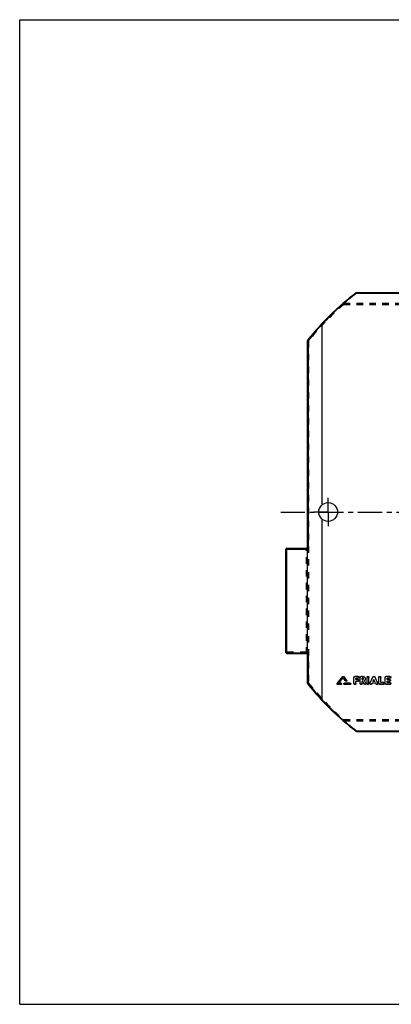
# Model space of a CAD drawing. Header units: millimetres. Extents: x 0 to 1000, y 0 to 1000.
# Tile 1 of 2: x 0 to 377, y 0 to 1000. Entities that reach past the tile are written whole.
import ezdxf

# ---------------------------------------------------------------- set-up
doc = ezdxf.new("R2010")
doc.units = ezdxf.units.MM
doc.header["$LTSCALE"] = 65.185185
doc.linetypes.add('CENTER', pattern=[0.6, 0.375, -0.075, 0.075, -0.075])
doc.linetypes.add('HIDDEN', pattern=[0.2, 0.1, -0.1])
doc.layers.get('0').update_dxf_attribs({"linetype": 'CONTINUOUS'})
for name, color, linetype in [('ACHSEN_S', 7, 'CONTINUOUS'), ('KONST.EL_MIT_GEO', 7, 'CONTINUOUS'), ('RUNDUNG', 7, 'CONTINUOUS'), ('SCHNITT', 7, 'CONTINUOUS')]:
    doc.layers.add(name, color=color, linetype=linetype)

msp = doc.modelspace()

# ---------------------------------------------------------------- linework, layer by layer
at = {"color": 7, "linetype": 'Continuous'}
for p, q in [((0, 0), (0, 1000)), ((0, 1000), (1000, 1000)), ((0, 0), (1000, 0))]:
    msp.add_line(p, q, dxfattribs=at)
at = {"layer": 'ACHSEN_S', "color": 40, "linetype": 'CENTER'}
msp.add_line((265, 500), (735, 500), dxfattribs=at)
at = {"layer": 'KONST.EL_MIT_GEO', "color": 7, "linetype": 'Continuous'}
for p, q in [((327.8, 332.8), (327.8, 332.7)), ((328.7, 332.8), (328.7, 332.7)), ((339.2, 325.8), (339.2, 332)), ((340.2, 333), (340.2, 332.9)), ((343.5, 333), (340.2, 333)), ((343.5, 332.9), (340.2, 332.9)), ((343.5, 331.1), (341.2, 331.1)), ((341.2, 329.8), (341.2, 331.1)), ((343.5, 333), (343.5, 332.9)), ((345.5, 325.8), (345.5, 332)), ((346.5, 333), (346.5, 332.9)), ((348, 333), (346.5, 333)), ((348, 332.9), (346.5, 332.9)), ((348, 331.1), (347.5, 331.1)), ((347.5, 329.8), (347.5, 331.1)), ((348, 333), (348, 332.9)), ((352.4, 325.8), (352.4, 332)), ((354.4, 325.8), (354.4, 332)), ((358.4, 332.5), (358.4, 332.4)), ((360.3, 332.5), (360.3, 332.4)), ((364.3, 325.8), (364.3, 332)), ((366.3, 326.7), (366.3, 332)), ((370.9, 325.8), (370.9, 332)), ((375.6, 333), (371.9, 333)), ((371.9, 333), (371.9, 332.9)), ((375.6, 332.9), (371.9, 332.9)), ((375.6, 331.1), (372.9, 331.1)), ((372.9, 329.8), (372.9, 331.1)), ((375.6, 333), (375.6, 332.9)), ((322.1, 325.8), (322.1, 325.7)), ((326, 324.9), (322.6, 324.9)), ((326, 325.9), (323.7, 325.9)), ((326, 326.1), (323.8, 326.1)), ((326, 326.1), (326, 325.9)), ((329.5, 326.1), (329.5, 325.9)), ((335.3, 326.1), (329.5, 326.1)), ((335.3, 325.9), (329.5, 325.9)), ((335.3, 324.9), (329.5, 324.9)), ((331.9, 328.9), (331.9, 328.8)), ((335.3, 326.1), (335.3, 325.9)), ((343.2, 329.9), (341.2, 329.9)), ((343.2, 329.8), (341.2, 329.8)), ((343.2, 328), (341.2, 328)), ((341.2, 325.8), (341.2, 328)), ((343.2, 329.9), (343.2, 329.8)), ((348, 329.9), (347.5, 329.9)), ((348, 329.8), (347.5, 329.8)), ((348.2, 328), (347.5, 328)), ((347.5, 325.8), (347.5, 328)), ((348, 329.9), (348, 329.8)), ((351.3, 326.3), (351.3, 326.2)), ((355.4, 326.3), (355.4, 326.1)), ((361.1, 326.2), (357.6, 326.2)), ((360.2, 328), (358.5, 328)), ((360.1, 328.1), (358.6, 328.1)), ((363.3, 326.3), (363.3, 326.1)), ((369, 324.9), (365.3, 324.9)), ((369, 326.8), (366.3, 326.8)), ((369, 326.7), (366.3, 326.7)), ((369, 326.8), (369, 326.7)), ((375.6, 324.9), (371.9, 324.9)), ((375.2, 329.9), (372.9, 329.9)), ((375.2, 329.8), (372.9, 329.8)), ((375.2, 328), (372.9, 328)), ((372.9, 326.7), (372.9, 328)), ((375.6, 326.8), (372.9, 326.8)), ((375.6, 326.7), (372.9, 326.7)), ((375.2, 329.9), (375.2, 329.8)), ((375.6, 326.8), (375.6, 326.7))]:
    msp.add_line(p, q, dxfattribs=at)
at = {"layer": 'KONST.EL_MIT_GEO', "color": 8, "linetype": 'HIDDEN'}
for p, q in [((328.3, 331.6), (328.3, 331.5)), ((339.2, 332.1), (339.2, 332)), ((343.5, 331.2), (341.2, 331.2)), ((341.2, 331.2), (341.2, 331.1)), ((343.5, 331.2), (343.5, 331.1)), ((344.5, 332), (344.5, 332.1)), ((345.5, 332.1), (345.5, 332)), ((348, 331.2), (347.5, 331.2)), ((347.5, 331.2), (347.5, 331.1)), ((348, 331.2), (348, 331.1)), ((348.7, 330.5), (348.7, 330.6)), ((350.7, 330.5), (350.7, 330.6)), ((352.4, 332.1), (352.4, 332)), ((354.4, 332.1), (354.4, 332)), ((364.3, 332.1), (364.3, 332)), ((366.3, 332.1), (366.3, 332)), ((370.9, 332.1), (370.9, 332)), ((375.6, 331.2), (372.9, 331.2)), ((372.9, 331.2), (372.9, 331.1)), ((375.6, 331.2), (375.6, 331.1)), ((376.6, 332), (376.6, 332.1)), ((322, 325.5), (322, 325.4)), ((322.6, 325), (322.6, 324.9)), ((326, 325), (322.6, 325)), ((323.7, 326.1), (323.7, 325.9)), ((323.8, 326.1), (323.7, 326.1)), ((326, 325), (326, 324.9)), ((326.6, 325.4), (326.6, 325.5)), ((328.9, 325.5), (328.9, 325.4)), ((329.5, 325), (329.5, 324.9)), ((335.3, 325), (329.5, 325)), ((331, 328.3), (331, 328.2)), ((332, 328.5), (332, 328.6)), ((335.3, 325), (335.3, 324.9)), ((335.9, 325.4), (335.9, 325.5)), ((343.2, 328.1), (341.2, 328.1)), ((341.2, 328.1), (341.2, 328)), ((343.2, 328.1), (343.2, 328)), ((344.2, 328.9), (344.2, 329)), ((348.2, 328.1), (347.5, 328.1)), ((347.5, 328.1), (347.5, 328)), ((348.2, 328.1), (348.2, 328)), ((349.5, 325.5), (349.5, 325.4)), ((350, 328.8), (350, 328.9)), ((350, 328.9), (350, 328.8)), ((351.4, 325.8), (351.4, 325.9)), ((355.4, 325.9), (355.4, 325.8)), ((357.3, 325.5), (357.3, 325.4)), ((361.1, 326.3), (357.6, 326.3)), ((357.6, 326.3), (357.6, 326.2)), ((358.6, 328.1), (358.5, 328.1)), ((358.5, 328.1), (358.5, 328)), ((359.4, 329.9), (359.4, 329.8)), ((360.2, 328.1), (360.1, 328.1)), ((360.2, 328.1), (360.2, 328)), ((361.1, 326.3), (361.1, 326.2)), ((361.4, 325.5), (361.4, 325.4)), ((363.3, 325.8), (363.3, 325.9)), ((369, 325), (365.3, 325)), ((365.3, 325), (365.3, 324.9)), ((369, 325), (369, 324.9)), ((369.9, 325.8), (369.9, 325.9)), ((375.6, 325), (371.9, 325)), ((371.9, 325), (371.9, 324.9)), ((375.2, 328.1), (372.9, 328.1)), ((372.9, 328.1), (372.9, 328)), ((375.2, 328.1), (375.2, 328)), ((375.6, 325), (375.6, 324.9)), ((376.2, 328.9), (376.2, 329)), ((376.6, 325.8), (376.6, 325.9))]:
    msp.add_line(p, q, dxfattribs=at)
at = {"layer": 'KONST.EL_MIT_GEO', "color": 7, "linetype": 'Continuous'}
for centre, radius, start, end in [((-1413.1, 1737.2), 2236.7, 320.8753, 321.1054), ((-1414.5, 1737.3), 2238, 320.8952, 321.1253), ((-1411.8, 1736.3), 2236.3, 320.9022, 321.0867), ((2077.1, 1743.3), 2246.4, 218.8949, 219.0225), ((2078.6, 1743.4), 2247.7, 218.875, 219.0026), ((-1818.8, 1376), 2414.4, 334.2277, 334.392), ((-1821.3, 1376.4), 2416.8, 334.2437, 334.4079), ((2537.5, 1376), 2414.4, 205.608, 205.7723), ((2540, 1376.4), 2416.9, 205.5921, 205.7563)]:
    msp.add_arc(centre, radius, start, end, dxfattribs=at)
at = {"layer": 'KONST.EL_MIT_GEO', "color": 8, "linetype": 'HIDDEN'}
for centre, radius, start, end in [((-1410.3, 1736.2), 2235, 320.8823, 321.0668), ((348.2, 330.6), 0.594, 357.4628, 0.0017), ((348.2, 330.6), 0.59, 354.1746, 357.4622)]:
    msp.add_arc(centre, radius, start, end, dxfattribs=at)
for centre, major_axis, start_param, end_param in [((357.3, 500), (173.7, 421.1), -1.93271, -1.93067), ((361.4, 500), (-173.7, 421.1), -4.35251, -4.35047)]:
    msp.add_ellipse(centre, major_axis=major_axis, ratio=0.15612, start_param=start_param, end_param=end_param, dxfattribs=at)
at = {"layer": 'KONST.EL_MIT_GEO', "color": 7, "linetype": 'Continuous'}
for centre, major_axis, start_param, end_param in [((357.3, 500), (173.8, 421.4), -1.93272, -1.93067), ((361.4, 500), (-173.8, 421.4), -4.35251, -4.35047)]:
    msp.add_ellipse(centre, major_axis=major_axis, ratio=0.15612, start_param=start_param, end_param=end_param, dxfattribs=at)
for points, knots in [([(327.8, 332.8), (327.9, 333), (328.3, 333.1), (328.6, 333), (328.7, 332.8)], [0, 0, 0, 0, 0.50005, 1, 1, 1, 1]), ([(327.8, 332.7), (327.8, 332.8), (328, 332.9), (328.3, 332.9), (328.5, 332.9), (328.7, 332.8), (328.7, 332.7)], [0, 0, 0, 0, 0.24634, 0.50001, 0.75368, 1, 1, 1, 1]), ([(339.2, 332.1), (339.2, 332.3), (339.3, 332.5), (339.5, 332.8), (339.9, 333), (340.1, 333), (340.2, 333)], [0, 0, 0, 0, 0.24043, 0.48653, 0.73965, 1, 1, 1, 1]), ([(339.2, 332), (339.2, 332.1), (339.3, 332.4), (339.5, 332.7), (339.9, 332.9), (340.1, 332.9), (340.2, 332.9)], [0, 0, 0, 0, 0.23999, 0.486, 0.74019, 1, 1, 1, 1]), ([(343.5, 333), (343.7, 333), (343.9, 333), (344.3, 332.8), (344.5, 332.5), (344.5, 332.3), (344.5, 332.1)], [0, 0, 0, 0, 0.26291, 0.51357, 0.76168, 1, 1, 1, 1]), ([(343.5, 332.9), (343.7, 332.9), (343.9, 332.9), (344.3, 332.7), (344.5, 332.4), (344.5, 332.1), (344.5, 332)], [0, 0, 0, 0, 0.2598, 0.514, 0.76001, 1, 1, 1, 1]), ([(344.5, 332), (344.5, 331.9), (344.5, 331.7), (344.3, 331.4), (343.9, 331.2), (343.7, 331.1), (343.5, 331.1)], [0, 0, 0, 0, 0.24001, 0.48593, 0.74011, 1, 1, 1, 1]), ([(345.5, 332.1), (345.5, 332.3), (345.6, 332.5), (345.8, 332.8), (346.1, 333), (346.4, 333), (346.5, 333)], [0, 0, 0, 0, 0.24043, 0.48653, 0.73965, 1, 1, 1, 1]), ([(345.5, 332), (345.5, 332.1), (345.6, 332.4), (345.8, 332.7), (346.1, 332.9), (346.4, 332.9), (346.5, 332.9)], [0, 0, 0, 0, 0.23999, 0.486, 0.74019, 1, 1, 1, 1]), ([(348, 333), (348.4, 333), (349.1, 332.9), (350, 332.4), (350.6, 331.6), (350.7, 330.9), (350.7, 330.6)], [0, 0, 0, 0, 0.26056, 0.51374, 0.75974, 1, 1, 1, 1]), ([(348, 332.9), (348.4, 332.9), (349.1, 332.8), (350, 332.3), (350.6, 331.4), (350.7, 330.8), (350.7, 330.5)], [0, 0, 0, 0, 0.25992, 0.51422, 0.76022, 1, 1, 1, 1]), ([(348.7, 330.5), (348.7, 330.5), (348.7, 330.7), (348.6, 330.9), (348.3, 331.1), (348.1, 331.1), (348, 331.1)], [0, 0, 0, 0, 0.2398, 0.48571, 0.73996, 1, 1, 1, 1]), ([(348, 329.9), (348.2, 329.9), (348.5, 330), (348.7, 330.3), (348.7, 330.4), (348.7, 330.5)], [0, 0, 0, 0, 0.50944, 0.75691, 1, 1, 1, 1]), ([(348, 329.8), (348.2, 329.8), (348.5, 329.9), (348.7, 330.2), (348.7, 330.4), (348.7, 330.5)], [0, 0, 0, 0, 0.51005, 0.75808, 1, 1, 1, 1]), ([(350.7, 330.5), (350.7, 330.2), (350.6, 329.5), (350.2, 329), (350, 328.8)], [0, 0, 0, 0, 0.49409, 1, 1, 1, 1]), ([(352.4, 332.1), (352.4, 332.3), (352.4, 332.5), (352.7, 332.9), (353.4, 333.1), (354, 332.9), (354.3, 332.5), (354.4, 332.3), (354.4, 332.1)], [0, 0, 0, 0, 0.1225, 0.24485, 0.4998, 0.75489, 0.87766, 1, 1, 1, 1]), ([(352.4, 332), (352.4, 332.1), (352.4, 332.4), (352.7, 332.8), (353.4, 333), (354, 332.8), (354.3, 332.4), (354.4, 332.1), (354.4, 332)], [0, 0, 0, 0, 0.12105, 0.24514, 0.5, 0.75487, 0.87895, 1, 1, 1, 1]), ([(358.4, 332.5), (358.5, 332.7), (358.8, 332.9), (359.4, 333.1), (359.9, 332.9), (360.2, 332.7), (360.3, 332.5)], [0, 0, 0, 0, 0.24453, 0.49981, 0.75523, 1, 1, 1, 1]), ([(358.4, 332.4), (358.5, 332.5), (358.8, 332.8), (359.4, 333), (359.9, 332.8), (360.2, 332.5), (360.3, 332.4)], [0, 0, 0, 0, 0.24482, 0.50001, 0.7552, 1, 1, 1, 1]), ([(364.3, 332.1), (364.3, 332.3), (364.4, 332.5), (364.7, 332.9), (365.3, 333.1), (366, 332.9), (366.3, 332.5), (366.3, 332.3), (366.3, 332.1)], [0, 0, 0, 0, 0.1225, 0.24485, 0.4998, 0.75489, 0.87766, 1, 1, 1, 1]), ([(364.3, 332), (364.3, 332.1), (364.4, 332.4), (364.7, 332.8), (365.3, 333), (366, 332.8), (366.3, 332.4), (366.3, 332.1), (366.3, 332)], [0, 0, 0, 0, 0.12105, 0.24514, 0.5, 0.75487, 0.87895, 1, 1, 1, 1]), ([(370.9, 332.1), (370.9, 332.3), (371, 332.5), (371.2, 332.8), (371.5, 333), (371.8, 333), (371.9, 333)], [0, 0, 0, 0, 0.24043, 0.48653, 0.73965, 1, 1, 1, 1]), ([(370.9, 332), (370.9, 332.1), (371, 332.4), (371.2, 332.7), (371.5, 332.9), (371.8, 332.9), (371.9, 332.9)], [0, 0, 0, 0, 0.23999, 0.486, 0.74019, 1, 1, 1, 1]), ([(375.6, 333), (375.7, 333), (375.9, 333), (376.3, 332.8), (376.5, 332.5), (376.6, 332.3), (376.6, 332.1)], [0, 0, 0, 0, 0.26291, 0.51357, 0.76168, 1, 1, 1, 1]), ([(375.6, 332.9), (375.7, 332.9), (375.9, 332.9), (376.3, 332.7), (376.5, 332.4), (376.6, 332.1), (376.6, 332)], [0, 0, 0, 0, 0.2598, 0.514, 0.76001, 1, 1, 1, 1]), ([(376.6, 332), (376.6, 331.9), (376.5, 331.7), (376.3, 331.4), (375.9, 331.2), (375.7, 331.1), (375.6, 331.1)], [0, 0, 0, 0, 0.24001, 0.48593, 0.74011, 1, 1, 1, 1]), ([(322, 325.5), (322, 325.6), (322, 325.7), (322.1, 325.8), (322.1, 325.8)], [0, 0, 0, 0, 0.24341, 1, 1, 1, 1]), ([(322, 325.4), (322, 325.5), (322, 325.6), (322.1, 325.7), (322.1, 325.7)], [0, 0, 0, 0, 0.74429, 1, 1, 1, 1]), ([(322.6, 324.9), (322.4, 324.9), (322.2, 325), (322, 325.2), (322, 325.3), (322, 325.4)], [0, 0, 0, 0, 0.51106, 0.75881, 1, 1, 1, 1]), ([(326, 326.1), (326.2, 326.1), (326.4, 326), (326.6, 325.7), (326.6, 325.6), (326.6, 325.5)], [0, 0, 0, 0, 0.50962, 0.76129, 1, 1, 1, 1]), ([(326, 325.9), (326.2, 325.9), (326.4, 325.8), (326.6, 325.6), (326.6, 325.5), (326.6, 325.4)], [0, 0, 0, 0, 0.51102, 0.75882, 1, 1, 1, 1]), ([(326.6, 325.4), (326.6, 325.3), (326.6, 325.2), (326.4, 325), (326.2, 324.9), (326, 324.9)], [0, 0, 0, 0, 0.2412, 0.48895, 1, 1, 1, 1]), ([(328.9, 325.5), (328.9, 325.6), (329, 325.7), (329.1, 326), (329.4, 326.1), (329.5, 326.1)], [0, 0, 0, 0, 0.24088, 0.49023, 1, 1, 1, 1]), ([(328.9, 325.4), (328.9, 325.5), (329, 325.6), (329.1, 325.8), (329.4, 325.9), (329.5, 325.9)], [0, 0, 0, 0, 0.2412, 0.489, 1, 1, 1, 1]), ([(329.5, 324.9), (329.4, 324.9), (329.1, 325), (329, 325.2), (328.9, 325.3), (328.9, 325.4)], [0, 0, 0, 0, 0.51108, 0.75882, 1, 1, 1, 1]), ([(332, 328.5), (332, 328.4), (331.9, 328.2), (331.6, 328), (331.2, 328), (331, 328.1), (331, 328.2)], [0, 0, 0, 0, 0.23865, 0.48982, 0.74859, 1, 1, 1, 1]), ([(331.9, 328.9), (331.9, 328.9), (332, 328.8), (332, 328.7), (332, 328.6)], [0, 0, 0, 0, 0.26289, 1, 1, 1, 1]), ([(331.9, 328.8), (331.9, 328.8), (332, 328.7), (332, 328.6), (332, 328.5)], [0, 0, 0, 0, 0.25555, 1, 1, 1, 1]), ([(335.3, 326.1), (335.4, 326.1), (335.7, 326), (335.8, 325.7), (335.9, 325.6), (335.9, 325.5)], [0, 0, 0, 0, 0.50962, 0.76129, 1, 1, 1, 1]), ([(335.3, 325.9), (335.4, 325.9), (335.7, 325.8), (335.8, 325.6), (335.9, 325.5), (335.9, 325.4)], [0, 0, 0, 0, 0.51102, 0.75882, 1, 1, 1, 1]), ([(335.9, 325.4), (335.9, 325.3), (335.8, 325.2), (335.7, 325), (335.4, 324.9), (335.3, 324.9)], [0, 0, 0, 0, 0.2412, 0.48895, 1, 1, 1, 1]), ([(341.2, 325.8), (341.2, 325.7), (341.2, 325.4), (340.9, 325), (340.2, 324.8), (339.6, 325), (339.3, 325.4), (339.2, 325.7), (339.2, 325.8)], [0, 0, 0, 0, 0.12062, 0.24449, 0.5, 0.75551, 0.87938, 1, 1, 1, 1]), ([(343.2, 329.9), (343.3, 329.9), (343.6, 329.9), (343.9, 329.7), (344.1, 329.4), (344.2, 329.2), (344.2, 329)], [0, 0, 0, 0, 0.26333, 0.51416, 0.7621, 1, 1, 1, 1]), ([(343.2, 329.8), (343.3, 329.8), (343.6, 329.8), (343.9, 329.6), (344.1, 329.3), (344.2, 329), (344.2, 328.9)], [0, 0, 0, 0, 0.2602, 0.51457, 0.76042, 1, 1, 1, 1]), ([(344.2, 328.9), (344.2, 328.8), (344.1, 328.6), (343.9, 328.3), (343.6, 328.1), (343.3, 328), (343.2, 328)], [0, 0, 0, 0, 0.23959, 0.48536, 0.73971, 1, 1, 1, 1]), ([(347.5, 325.8), (347.5, 325.7), (347.4, 325.4), (347.1, 325), (346.5, 324.8), (345.9, 325), (345.6, 325.4), (345.5, 325.7), (345.5, 325.8)], [0, 0, 0, 0, 0.12062, 0.24449, 0.5, 0.75551, 0.87938, 1, 1, 1, 1]), ([(351.4, 325.8), (351.4, 325.7), (351.4, 325.5), (351.1, 325.1), (350.6, 324.8), (350, 324.9), (349.6, 325.2), (349.5, 325.4)], [0, 0, 0, 0, 0.11985, 0.24219, 0.49459, 0.75293, 1, 1, 1, 1]), ([(351.3, 326.3), (351.3, 326.3), (351.4, 326.1), (351.4, 326), (351.4, 325.9)], [0, 0, 0, 0, 0.25516, 1, 1, 1, 1]), ([(354.4, 325.8), (354.4, 325.7), (354.3, 325.4), (354, 325), (353.4, 324.8), (352.7, 325), (352.4, 325.4), (352.4, 325.7), (352.4, 325.8)], [0, 0, 0, 0, 0.12062, 0.24449, 0.5, 0.75551, 0.87938, 1, 1, 1, 1]), ([(357.3, 325.4), (357.2, 325.2), (356.8, 324.9), (356.1, 324.8), (355.6, 325.1), (355.4, 325.5), (355.4, 325.7), (355.4, 325.8)], [0, 0, 0, 0, 0.24673, 0.50507, 0.75767, 0.8801, 1, 1, 1, 1]), ([(363.3, 325.8), (363.3, 325.7), (363.3, 325.5), (363.1, 325.1), (362.6, 324.8), (361.9, 324.9), (361.5, 325.2), (361.4, 325.4)], [0, 0, 0, 0, 0.1199, 0.24233, 0.49494, 0.75328, 1, 1, 1, 1]), ([(363.3, 326.3), (363.3, 326.2), (363.3, 326.1), (363.3, 326), (363.3, 325.9)], [0, 0, 0, 0, 0.25488, 1, 1, 1, 1]), ([(365.3, 324.9), (365.2, 324.9), (364.9, 324.9), (364.6, 325.1), (364.4, 325.4), (364.3, 325.7), (364.3, 325.8)], [0, 0, 0, 0, 0.26071, 0.51525, 0.76084, 1, 1, 1, 1]), ([(369, 326.8), (369.1, 326.8), (369.3, 326.8), (369.7, 326.6), (369.9, 326.3), (369.9, 326), (369.9, 325.9)], [0, 0, 0, 0, 0.26375, 0.51476, 0.76253, 1, 1, 1, 1]), ([(369, 326.7), (369.1, 326.7), (369.3, 326.6), (369.7, 326.4), (369.9, 326.1), (369.9, 325.9), (369.9, 325.8)], [0, 0, 0, 0, 0.26061, 0.51516, 0.76084, 1, 1, 1, 1]), ([(369.9, 325.8), (369.9, 325.7), (369.9, 325.4), (369.7, 325.1), (369.3, 324.9), (369.1, 324.9), (369, 324.9)], [0, 0, 0, 0, 0.23917, 0.48476, 0.7393, 1, 1, 1, 1]), ([(371.9, 324.9), (371.8, 324.9), (371.5, 324.9), (371.2, 325.1), (371, 325.4), (370.9, 325.7), (370.9, 325.8)], [0, 0, 0, 0, 0.26071, 0.51525, 0.76084, 1, 1, 1, 1]), ([(375.2, 329.9), (375.4, 329.9), (375.6, 329.9), (375.9, 329.7), (376.2, 329.4), (376.2, 329.2), (376.2, 329)], [0, 0, 0, 0, 0.26333, 0.51416, 0.7621, 1, 1, 1, 1]), ([(375.2, 329.8), (375.4, 329.8), (375.6, 329.8), (375.9, 329.6), (376.2, 329.3), (376.2, 329), (376.2, 328.9)], [0, 0, 0, 0, 0.2602, 0.51457, 0.76042, 1, 1, 1, 1]), ([(376.2, 328.9), (376.2, 328.8), (376.2, 328.6), (375.9, 328.3), (375.6, 328.1), (375.4, 328), (375.2, 328)], [0, 0, 0, 0, 0.23959, 0.48536, 0.73971, 1, 1, 1, 1]), ([(375.6, 326.8), (375.7, 326.8), (375.9, 326.8), (376.3, 326.6), (376.5, 326.3), (376.6, 326), (376.6, 325.9)], [0, 0, 0, 0, 0.26375, 0.51476, 0.76253, 1, 1, 1, 1]), ([(375.6, 326.7), (375.7, 326.7), (375.9, 326.6), (376.3, 326.4), (376.5, 326.1), (376.6, 325.9), (376.6, 325.8)], [0, 0, 0, 0, 0.26061, 0.51516, 0.76084, 1, 1, 1, 1]), ([(376.6, 325.8), (376.6, 325.7), (376.5, 325.4), (376.3, 325.1), (375.9, 324.9), (375.7, 324.9), (375.6, 324.9)], [0, 0, 0, 0, 0.23917, 0.48476, 0.7393, 1, 1, 1, 1])]:
    msp.add_open_spline(points, degree=3, knots=knots, dxfattribs=at)
at = {"layer": 'KONST.EL_MIT_GEO', "color": 8, "linetype": 'HIDDEN'}
for points in [[(331, 328.3), (330.1, 329.4), (329.2, 330.5), (328.3, 331.6)], [(349.5, 325.5), (349.1, 326.4), (348.6, 327.3), (348.2, 328.1)], [(358.5, 328.1), (358.8, 328.7), (359.1, 329.3), (359.4, 329.9)], [(360.2, 328.1), (359.9, 328.7), (359.6, 329.3), (359.4, 329.9)]]:
    msp.add_open_spline(points, degree=3, dxfattribs=at)
at = {"layer": 'KONST.EL_MIT_GEO', "color": 7, "linetype": 'Continuous'}
for points in [[(331, 328.2), (330.1, 329.3), (329.2, 330.4), (328.3, 331.5)], [(349.5, 325.4), (349.1, 326.3), (348.6, 327.1), (348.2, 328)], [(351.3, 326.3), (350.9, 327.1), (350.5, 328), (350, 328.8)], [(351.3, 326.2), (350.9, 327), (350.4, 327.9), (350, 328.8)], [(351.3, 326.2), (351.4, 326), (351.4, 325.9), (351.4, 325.8)], [(355.4, 325.9), (355.4, 326), (355.4, 326.2), (355.4, 326.3)], [(355.4, 325.8), (355.4, 325.9), (355.4, 326), (355.4, 326.1)], [(358.5, 328), (358.8, 328.6), (359.1, 329.2), (359.4, 329.8)], [(360.2, 328), (359.9, 328.6), (359.6, 329.2), (359.4, 329.8)], [(363.3, 326.1), (363.3, 326), (363.3, 325.9), (363.3, 325.8)]]:
    msp.add_open_spline(points, degree=3, dxfattribs=at)
at = {"layer": 'KONST.EL_MIT_GEO', "color": 8, "linetype": 'HIDDEN'}
for points, knots in [([(344.5, 332.1), (344.5, 332), (344.5, 331.8), (344.3, 331.5), (343.9, 331.3), (343.7, 331.2), (343.5, 331.2)], [0, 0, 0, 0, 0.23965, 0.48623, 0.73754, 1, 1, 1, 1]), ([(348.7, 330.6), (348.7, 330.7), (348.7, 330.8), (348.5, 331.1), (348.2, 331.2), (348, 331.2)], [0, 0, 0, 0, 0.23974, 0.49097, 1, 1, 1, 1]), ([(350.7, 330.6), (350.7, 330.3), (350.6, 329.6), (350.2, 329.1), (350, 328.9)], [0, 0, 0, 0, 0.49229, 1, 1, 1, 1]), ([(376.6, 332.1), (376.6, 332), (376.5, 331.8), (376.3, 331.5), (375.9, 331.3), (375.7, 331.2), (375.6, 331.2)], [0, 0, 0, 0, 0.23965, 0.48623, 0.73754, 1, 1, 1, 1]), ([(322.6, 325), (322.4, 325), (322.2, 325.1), (322, 325.3), (322, 325.5), (322, 325.5)], [0, 0, 0, 0, 0.50938, 0.76154, 1, 1, 1, 1]), ([(326.6, 325.5), (326.6, 325.5), (326.6, 325.3), (326.4, 325.1), (326.2, 325), (326, 325)], [0, 0, 0, 0, 0.24088, 0.49018, 1, 1, 1, 1]), ([(329.5, 325), (329.4, 325), (329.1, 325.1), (329, 325.3), (328.9, 325.5), (328.9, 325.5)], [0, 0, 0, 0, 0.50968, 0.76129, 1, 1, 1, 1]), ([(332, 328.6), (332, 328.5), (331.9, 328.3), (331.6, 328.1), (331.2, 328.1), (331, 328.2), (331, 328.3)], [0, 0, 0, 0, 0.24017, 0.48856, 0.74744, 1, 1, 1, 1]), ([(335.9, 325.5), (335.9, 325.5), (335.8, 325.3), (335.7, 325.1), (335.4, 325), (335.3, 325)], [0, 0, 0, 0, 0.24088, 0.49018, 1, 1, 1, 1]), ([(341.2, 325.9), (341.2, 325.8), (341.2, 325.5), (340.9, 325.1), (340.2, 324.9), (339.6, 325.1), (339.3, 325.5), (339.2, 325.8), (339.2, 325.9)], [0, 0, 0, 0, 0.12205, 0.24419, 0.4998, 0.75555, 0.87811, 1, 1, 1, 1]), ([(344.2, 329), (344.2, 328.9), (344.1, 328.7), (343.9, 328.4), (343.6, 328.2), (343.3, 328.1), (343.2, 328.1)], [0, 0, 0, 0, 0.23922, 0.48563, 0.73712, 1, 1, 1, 1]), ([(347.5, 325.9), (347.5, 325.8), (347.4, 325.5), (347.1, 325.1), (346.5, 324.9), (345.9, 325.1), (345.6, 325.5), (345.5, 325.8), (345.5, 325.9)], [0, 0, 0, 0, 0.12205, 0.24419, 0.4998, 0.75555, 0.87811, 1, 1, 1, 1]), ([(351.4, 325.9), (351.4, 325.8), (351.4, 325.6), (351.1, 325.2), (350.6, 325), (350, 325), (349.6, 325.3), (349.5, 325.5)], [0, 0, 0, 0, 0.1181, 0.24135, 0.49254, 0.75173, 1, 1, 1, 1]), ([(354.4, 325.9), (354.4, 325.8), (354.3, 325.5), (354, 325.1), (353.4, 324.9), (352.7, 325.1), (352.4, 325.5), (352.4, 325.8), (352.4, 325.9)], [0, 0, 0, 0, 0.12205, 0.24419, 0.4998, 0.75555, 0.87811, 1, 1, 1, 1]), ([(357.3, 325.5), (357.2, 325.3), (356.8, 325), (356.1, 324.9), (355.6, 325.2), (355.4, 325.6), (355.4, 325.8), (355.4, 325.9)], [0, 0, 0, 0, 0.24737, 0.50696, 0.75895, 0.88126, 1, 1, 1, 1]), ([(363.3, 325.9), (363.3, 325.8), (363.3, 325.6), (363.1, 325.2), (362.6, 324.9), (361.9, 325), (361.5, 325.3), (361.4, 325.5)], [0, 0, 0, 0, 0.11828, 0.24142, 0.49295, 0.75217, 1, 1, 1, 1]), ([(365.3, 325), (365.2, 325), (364.9, 325), (364.6, 325.2), (364.4, 325.5), (364.3, 325.8), (364.3, 325.9)], [0, 0, 0, 0, 0.26116, 0.51574, 0.76031, 1, 1, 1, 1]), ([(369.9, 325.9), (369.9, 325.8), (369.9, 325.5), (369.7, 325.2), (369.3, 325), (369.1, 325), (369, 325)], [0, 0, 0, 0, 0.23879, 0.48503, 0.73669, 1, 1, 1, 1]), ([(371.9, 325), (371.8, 325), (371.5, 325), (371.2, 325.2), (371, 325.5), (370.9, 325.8), (370.9, 325.9)], [0, 0, 0, 0, 0.26116, 0.51574, 0.76031, 1, 1, 1, 1]), ([(376.2, 329), (376.2, 328.9), (376.2, 328.7), (375.9, 328.4), (375.6, 328.2), (375.4, 328.1), (375.2, 328.1)], [0, 0, 0, 0, 0.23922, 0.48563, 0.73712, 1, 1, 1, 1]), ([(376.6, 325.9), (376.6, 325.8), (376.5, 325.5), (376.3, 325.2), (375.9, 325), (375.7, 325), (375.6, 325)], [0, 0, 0, 0, 0.23879, 0.48503, 0.73669, 1, 1, 1, 1])]:
    msp.add_open_spline(points, degree=3, knots=knots, dxfattribs=at)
at = {"layer": 'RUNDUNG', "color": 7, "linetype": 'Continuous'}
for p, q in [((341.9, 722.4), (341.9, 722.9)), ((341.9, 722.9), (680.1, 722.9)), ((341.9, 722.4), (680.1, 722.4)), ((292, 464.3), (292, 674.1)), ((292.9, 464.4), (292.9, 674.5)), ((270, 357.2), (270, 462.3)), ((271, 356.2), (271, 463.3)), ((271, 463.3), (291.1, 463.3)), ((271, 462.2), (292, 462.2)), ((292, 356.9), (292, 462.2)), ((271, 356.9), (292, 356.9)), ((271, 356.2), (291.4, 356.2)), ((292, 325.9), (292, 355.2)), ((292.9, 325.5), (292.9, 355.6)), ((341.9, 277.6), (680.1, 277.6)), ((341.9, 277.6), (341.9, 277.1)), ((341.9, 277.1), (680.1, 277.1))]:
    msp.add_line(p, q, dxfattribs=at)
at = {"layer": 'RUNDUNG', "color": 8, "linetype": 'HIDDEN'}
for p, q in [((341.9, 722.7), (680.1, 722.7)), ((328.8, 712.2), (328.8, 710.8)), ((328.8, 712.2), (693.2, 712.2)), ((328.8, 710.8), (693.2, 710.8)), ((293, 673.7), (293, 326.3)), ((291, 462.4), (271, 462.4)), ((291, 356.2), (291, 463.3)), ((292, 464.3), (292, 462.2)), ((291, 357.6), (271, 357.6)), ((292, 356.9), (292, 355.2)), ((328.8, 289.2), (693.2, 289.2)), ((328.8, 289.2), (328.8, 287.8)), ((328.8, 287.8), (693.2, 287.8)), ((341.9, 277.3), (680.1, 277.3))]:
    msp.add_line(p, q, dxfattribs=at)
at = {"layer": 'RUNDUNG', "color": 7, "linetype": 'Continuous'}
for centre, radius, start, end in [((511, 500), 280, 127.3167, 141.3854), ((511.4, 500.5), 279.2, 127.3832, 137.0544), ((341.9, 721.9), 1, 90, 127.3167), ((511.4, 500.4), 279.4, 137.0322, 141.4501), ((293, 674.1), 1, 141.3854, 180), ((271, 462.3), 1, 90, 180), ((291, 464.3), 1, 274.2857, 360), ((271, 357.2), 1, 180, 270), ((291, 355.2), 1, 0, 78.75), ((293, 325.9), 1, 180, 218.6146), ((511, 500), 280, 218.6146, 232.6833), ((511.4, 499.6), 279.4, 218.5502, 222.9676), ((511.4, 499.5), 279.2, 222.9456, 232.6168), ((341.9, 278.1), 1, 232.6832, 270)]:
    msp.add_arc(centre, radius, start, end, dxfattribs=at)
at = {"layer": 'RUNDUNG', "color": 8, "linetype": 'HIDDEN'}
for centre, radius, start, end in [((511.4, 500.3), 279.7, 127.3175, 130.7595), ((510.6, 499.4), 278.8, 130.6965, 141.3085), ((291, 464.3), 1, 270, 274.2857), ((291, 355.2), 1, 78.75, 90), ((510.7, 500.6), 278.9, 218.6884, 229.2981), ((511.5, 499.8), 279.8, 229.2418, 232.6824)]:
    msp.add_arc(centre, radius, start, end, dxfattribs=at)
for points, knots in [([(341.3, 722.7), (341.3, 722.7), (341.5, 722.8), (341.8, 722.8), (341.9, 722.7)], [0, 0, 0, 0, 0.46714, 1, 1, 1, 1]), ([(328.8, 710.8), (328.7, 710.9), (328.5, 711.1), (328.3, 711.4), (328.1, 711.7), (328.1, 711.9), (328.1, 712), (328.2, 712.1)], [0, 0, 0, 0, 0.31744, 0.62347, 0.75291, 0.85904, 1, 1, 1, 1]), ([(328.2, 712.1), (328.2, 712.1), (328.5, 712.2), (328.7, 712.2), (328.8, 712.2)], [0, 0, 0, 0, 0.46889, 1, 1, 1, 1]), ([(293, 673.7), (292.9, 673.7), (292.7, 673.7), (292.4, 673.8), (292.2, 673.8), (292, 674), (292, 674.1)], [0, 0, 0, 0, 0.33494, 0.48971, 0.62999, 1, 1, 1, 1]), ([(292.2, 674.7), (292.2, 674.7), (292.2, 674.6), (292.3, 674.4), (292.4, 674.3), (292.5, 674.1), (292.6, 674), (292.8, 673.8), (292.9, 673.7), (293, 673.7)], [0, 0, 0, 0, 0.13579, 0.23865, 0.36513, 0.51108, 0.67042, 0.83594, 1, 1, 1, 1]), ([(271, 462.4), (270.9, 462.4), (270.7, 462.4), (270.5, 462.4), (270.3, 462.4), (270.2, 462.4), (270.1, 462.4), (270, 462.4), (270, 462.3), (270, 462.3)], [0, 0, 0, 0, 0.37827, 0.54933, 0.6995, 0.82314, 0.91573, 0.97436, 1, 1, 1, 1]), ([(292, 462.5), (292, 462.5), (292, 462.5), (291.9, 462.5), (291.8, 462.5), (291.7, 462.4), (291.5, 462.4), (291.3, 462.4), (291.1, 462.4), (291, 462.4)], [0, 0, 0, 0, 0.02564, 0.08426, 0.17686, 0.3005, 0.45067, 0.62173, 1, 1, 1, 1]), ([(271, 357.6), (270.9, 357.6), (270.6, 357.6), (270.4, 357.5), (270.2, 357.4), (270.1, 357.4), (270, 357.3), (270, 357.2)], [0, 0, 0, 0, 0.34543, 0.645, 0.76616, 0.86467, 1, 1, 1, 1]), ([(291, 357.6), (291.1, 357.6), (291.4, 357.6), (291.6, 357.7), (291.8, 357.7), (291.9, 357.8), (292, 357.9), (292, 357.9)], [0, 0, 0, 0, 0.34543, 0.645, 0.76616, 0.86467, 1, 1, 1, 1]), ([(292, 325.9), (292, 326), (292.2, 326.2), (292.4, 326.2), (292.7, 326.3), (292.9, 326.3), (293, 326.3)], [0, 0, 0, 0, 0.37003, 0.51031, 0.66508, 1, 1, 1, 1]), ([(293, 326.3), (292.9, 326.2), (292.6, 326.1), (292.4, 325.8), (292.3, 325.6), (292.2, 325.4), (292.2, 325.3), (292.2, 325.3)], [0, 0, 0, 0, 0.32952, 0.63465, 0.76121, 0.86413, 1, 1, 1, 1]), ([(328.2, 287.9), (328.1, 288), (328.1, 288.1), (328.1, 288.3), (328.3, 288.6), (328.4, 288.8), (328.6, 289.1), (328.8, 289.2), (328.8, 289.2)], [0, 0, 0, 0, 0.14094, 0.247, 0.37639, 0.68231, 0.84391, 1, 1, 1, 1]), ([(328.8, 287.8), (328.7, 287.8), (328.5, 287.8), (328.2, 287.9), (328.2, 287.9)], [0, 0, 0, 0, 0.53111, 1, 1, 1, 1]), ([(341.9, 277.3), (341.8, 277.2), (341.5, 277.2), (341.3, 277.3), (341.3, 277.3)], [0, 0, 0, 0, 0.53286, 1, 1, 1, 1])]:
    msp.add_open_spline(points, degree=3, knots=knots, dxfattribs=at)
at = {"layer": 'RUNDUNG', "color": 7, "linetype": 'Continuous'}
for points, knots in [([(341.9, 722.4), (341.8, 722.5), (341.7, 722.6), (341.5, 722.7), (341.3, 722.7), (341.3, 722.7)], [0, 0, 0, 0, 0.35344, 0.64299, 1, 1, 1, 1]), ([(307, 690.8), (306.9, 690.9), (306.8, 691), (306.6, 691.1), (306.4, 691.1), (306.3, 691.1)], [0, 0, 0, 0, 0.36114, 0.65584, 1, 1, 1, 1]), ([(292.9, 674.5), (292.8, 674.5), (292.6, 674.5), (292.2, 674.4), (292, 674.2), (292, 674.1)], [0, 0, 0, 0, 0.3403, 0.63437, 1, 1, 1, 1]), ([(292.9, 674.5), (292.8, 674.6), (292.7, 674.7), (292.5, 674.7), (292.4, 674.8), (292.3, 674.8), (292.2, 674.8), (292.2, 674.7)], [0, 0, 0, 0, 0.3635, 0.65961, 0.77593, 0.86978, 1, 1, 1, 1]), ([(270, 462.3), (270, 462.3), (270, 462.3), (270.1, 462.3), (270.2, 462.3), (270.3, 462.3), (270.5, 462.3), (270.7, 462.2), (270.9, 462.2), (271, 462.2)], [0, 0, 0, 0, 0.02569, 0.08433, 0.17693, 0.30056, 0.45072, 0.62176, 1, 1, 1, 1]), ([(279.6, 463.3), (280.1, 463.3), (281.1, 463.3), (282.7, 463.3), (284.3, 463.3), (285.6, 463.2), (286.6, 463.1), (287.4, 463.1), (288.2, 463), (289, 462.9), (289.6, 462.9), (290.2, 462.8), (290.6, 462.7), (290.9, 462.7), (291.3, 462.6), (291.5, 462.5), (291.7, 462.5), (291.9, 462.4), (292, 462.3), (292, 462.2)], [0, 0, 0, 0, 0.12501, 0.25003, 0.37506, 0.5001, 0.56263, 0.62516, 0.6877, 0.75025, 0.8128, 0.84408, 0.87537, 0.90666, 0.93796, 0.95361, 0.96927, 0.98492, 1, 1, 1, 1]), ([(292.9, 464.4), (292.8, 464.3), (292.5, 464), (292.1, 463.7), (291.7, 463.4), (291.3, 463.3), (291.1, 463.3)], [0, 0, 0, 0, 0.25028, 0.50043, 0.75034, 1, 1, 1, 1]), ([(292.9, 464.4), (292.8, 464.4), (292.6, 464.4), (292.4, 464.4), (292.3, 464.4), (292.2, 464.4), (292.1, 464.4), (292, 464.4), (292, 464.3), (292, 464.3)], [0, 0, 0, 0, 0.38689, 0.55827, 0.70698, 0.82822, 0.91834, 0.97512, 1, 1, 1, 1]), ([(271, 356.9), (270.9, 356.9), (270.6, 356.9), (270.4, 357), (270.2, 357), (270.1, 357.1), (270, 357.2), (270, 357.2)], [0, 0, 0, 0, 0.34517, 0.64458, 0.76572, 0.8643, 1, 1, 1, 1]), ([(292, 356.9), (292, 356.9), (291.9, 356.8), (291.8, 356.7), (291.6, 356.7), (291.4, 356.6), (291.1, 356.6), (290.7, 356.5), (290.2, 356.4), (289.7, 356.4), (289.1, 356.4), (288.3, 356.3), (287.3, 356.3), (286.4, 356.3), (285.4, 356.2), (284.8, 356.2), (284.5, 356.2)], [0, 0, 0, 0, 0.01446, 0.02968, 0.06052, 0.09157, 0.1227, 0.1851, 0.2476, 0.31017, 0.37278, 0.49809, 0.62348, 0.74894, 0.87445, 1, 1, 1, 1]), ([(291.4, 356.2), (291.7, 356.2), (292.2, 356.1), (292.7, 355.8), (292.9, 355.6)], [0, 0, 0, 0, 0.501, 1, 1, 1, 1]), ([(292, 355.2), (292, 355.3), (292, 355.4), (292.1, 355.4), (292.3, 355.5), (292.6, 355.6), (292.8, 355.6), (292.9, 355.6)], [0, 0, 0, 0, 0.12493, 0.21294, 0.32368, 0.61922, 1, 1, 1, 1]), ([(292.9, 325.5), (292.8, 325.5), (292.6, 325.5), (292.2, 325.6), (292, 325.8), (292, 325.9)], [0, 0, 0, 0, 0.3403, 0.63437, 1, 1, 1, 1]), ([(292.9, 325.5), (292.8, 325.4), (292.7, 325.3), (292.5, 325.3), (292.4, 325.2), (292.3, 325.2), (292.2, 325.2), (292.2, 325.3)], [0, 0, 0, 0, 0.3635, 0.65961, 0.77593, 0.86978, 1, 1, 1, 1]), ([(307, 309.2), (306.9, 309.1), (306.8, 309), (306.6, 308.9), (306.4, 308.9), (306.3, 308.9)], [0, 0, 0, 0, 0.36111, 0.65582, 1, 1, 1, 1]), ([(341.9, 277.6), (341.8, 277.5), (341.7, 277.4), (341.5, 277.3), (341.3, 277.3), (341.3, 277.3)], [0, 0, 0, 0, 0.35344, 0.64299, 1, 1, 1, 1])]:
    msp.add_open_spline(points, degree=3, knots=knots, dxfattribs=at)
for points in [[(307, 690.8), (307, 690.8), (307, 690.8), (307, 690.8)], [(307, 309.2), (307, 309.2), (307, 309.2), (307, 309.2)]]:
    msp.add_open_spline(points, degree=3, dxfattribs=at)
at = {"layer": 'SCHNITT', "color": 7, "linetype": 'Continuous'}
for p, q in [((307, 507.4), (307, 690.8)), ((307, 309.2), (307, 492.6))]:
    msp.add_line(p, q, dxfattribs=at)
at = {"layer": 'SCHNITT', "color": 40, "linetype": 'CENTER'}
for q in [(313, 514.5), (298.5, 500), (313, 485.5), (327.5, 500)]:
    msp.add_line((313, 500), q, dxfattribs=at)
at = {"layer": 'SCHNITT', "color": 7, "linetype": 'Continuous'}
msp.add_circle((313, 500), 9.5, dxfattribs=at)

doc.saveas('drawing.dxf')
